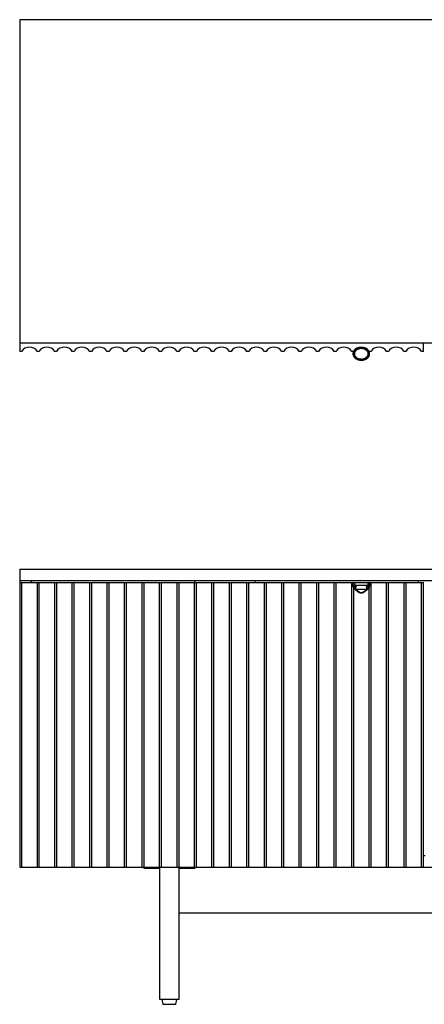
# Model space of a CAD drawing. Header units: inches. Extents: x 1701 to 1911, y 0 to 65.
# Tile 1 of 7: x 1701 to 1728, y 0 to 65. Entities that reach past the tile are written whole.
import ezdxf

# ---------------------------------------------------------------- set-up
doc = ezdxf.new("R2010")
doc.units = ezdxf.units.IN
doc.header["$MEASUREMENT"] = 0

# ---------------------------------------------------------------- blocks, each defined once
blk = doc.blocks.new('Murmur 2 Door 2 Drawer Dresser_Front')
at = {"linetype": 'Continuous', "lineweight": 25}
for p, q in [((-9.802, 28.5), (-9.802, 8.975)), ((-9.802, 28.5), (69.715, 28.5)), ((-9.802, 27.752), (69.715, 27.752)), ((-9.054, 27.752), (-9.054, 27.634)), ((1.66, 27.634), (1.66, 27.752)), ((5.596, 27.752), (5.596, 27.634)), ((16.31, 27.634), (16.31, 27.752)), ((-9.802, 27.634), (16.625, 27.634)), ((-9.684, 27.634), (-9.684, 8.975)), ((-8.647, 8.975), (-8.647, 27.634)), ((-8.54, 27.634), (-8.54, 8.975)), ((-7.504, 8.975), (-7.504, 27.634)), ((-7.397, 27.634), (-7.397, 8.975)), ((-6.361, 8.975), (-6.361, 27.634)), ((-6.254, 27.634), (-6.254, 8.975)), ((-5.217, 8.975), (-5.217, 27.634)), ((-5.11, 27.634), (-5.11, 8.975)), ((-4.074, 8.975), (-4.074, 27.634)), ((-3.967, 27.634), (-3.967, 8.975)), ((-2.931, 8.975), (-2.931, 27.634)), ((-2.823, 27.634), (-2.823, 8.975)), ((-1.787, 8.975), (-1.787, 27.634)), ((-1.68, 27.634), (-1.68, 8.975)), ((-0.644, 8.975), (-0.644, 27.634)), ((-0.537, 27.634), (-0.537, 8.975)), ((0.5, 8.975), (0.5, 27.634)), ((0.607, 27.634), (0.607, 8.975)), ((1.643, 8.975), (1.643, 27.634)), ((1.75, 27.634), (1.75, 8.975)), ((2.786, 8.975), (2.786, 27.634)), ((2.894, 27.634), (2.894, 8.975)), ((3.93, 8.975), (3.93, 27.634)), ((4.037, 27.634), (4.037, 8.975)), ((5.073, 8.975), (5.073, 27.634)), ((5.18, 27.634), (5.18, 8.975)), ((6.217, 8.975), (6.217, 27.634)), ((6.324, 27.634), (6.324, 8.975)), ((7.36, 8.975), (7.36, 27.634)), ((7.467, 27.634), (7.467, 8.975)), ((8.503, 8.975), (8.503, 27.634)), ((8.61, 27.634), (8.61, 8.975)), ((9.647, 8.975), (9.647, 27.634)), ((9.754, 27.634), (9.754, 8.975)), ((10.79, 8.975), (10.79, 27.634)), ((10.897, 27.634), (10.897, 8.975)), ((11.934, 8.975), (11.934, 27.634)), ((12.014, 27.614), (12.014, 27.386)), ((13.104, 27.614), (12.014, 27.614)), ((12.014, 27.398), (12.014, 27.614)), ((12.041, 27.306), (12.041, 8.975)), ((12.112, 27.429), (12.08, 27.405)), ((12.1, 27.424), (12.08, 27.405)), ((12.106, 27.614), (12.106, 27.45)), ((12.107, 27.222), (12.107, 27.222)), ((12.12, 27.431), (12.128, 27.432)), ((12.202, 27.436), (12.219, 27.437)), ((12.241, 27.457), (12.876, 27.457)), ((12.866, 27.437), (12.251, 27.437)), ((12.899, 27.437), (12.983, 27.432)), ((12.983, 27.433), (12.995, 27.431)), ((12.99, 27.432), (12.997, 27.431)), ((13.038, 27.405), (13.005, 27.429)), ((13.011, 27.45), (13.011, 27.614)), ((13.011, 27.222), (13.011, 27.222)), ((13.038, 27.405), (13.018, 27.424)), ((13.077, 8.975), (13.077, 27.306)), ((13.103, 27.614), (13.103, 27.398)), ((13.104, 27.386), (13.104, 27.614)), ((13.184, 27.634), (13.184, 8.975)), ((14.22, 8.975), (14.22, 27.634)), ((14.327, 27.634), (14.327, 8.975)), ((15.364, 8.975), (15.364, 27.634)), ((15.471, 27.634), (15.471, 8.975)), ((16.507, 8.975), (16.507, 27.634)), ((16.625, 8.975), (16.625, 27.634)), ((16.743, 9.723), (16.625, 9.723)), ((-9.802, 8.975), (69.715, 8.975)), ((-1.653, 8.896), (-1.653, 8.975)), ((-0.63, 8.896), (-1.653, 8.896)), ((-1.26, 8.896), (-1.26, 8.975)), ((-0.63, 0.315), (-0.63, 8.975)), ((0.63, 0.315), (0.63, 8.975)), ((1.653, 8.896), (0.63, 8.896)), ((1.26, 8.896), (1.26, 8.975)), ((1.653, 8.896), (1.653, 8.975)), ((0.63, 5.983), (59.283, 5.983)), ((0.63, 0.315), (-0.63, 0.315)), ((-0.492, 0.315), (-0.425, 0)), ((-0.425, 0), (0.425, 0)), ((0.425, 0), (0.492, 0.315))]:
    blk.add_line(p, q, dxfattribs=at)
at = {"linetype": 'Continuous', "lineweight": 25, "flags": 128}
for points in [[(12.241, 27.457), (12.241, 27.453), (12.242, 27.449), (12.243, 27.446), (12.244, 27.443), (12.246, 27.44), (12.247, 27.439), (12.249, 27.438), (12.251, 27.437)], [(12.876, 27.457), (12.876, 27.453), (12.876, 27.449), (12.875, 27.446), (12.874, 27.443), (12.872, 27.44), (12.87, 27.439), (12.868, 27.438), (12.866, 27.437)]]:
    blk.add_lwpolyline(points, dxfattribs=at)
at = {"linetype": 'Continuous', "lineweight": 25}
for centre, radius, start, end in [((12.033, 27.614), 0.0197, 90, 180), ((12.034, 27.614), 0.0197, 90.05128, 180.05119), ((12.034, 27.399), 0.0195, 183.67726, 270.54613), ((12.033, 27.374), 0.0182, 181.4217, 274.67767), ((12.264, 27.241), 0.238, 126.44159, 142.09326), ((12.124, 27.617), 0.0176, 100.54342, 187.61709), ((12.126, 27.45), 0.0197, 178.24449, 254.05108), ((12.114, 27.232), 0.0125, 236.9525, 302.74189), ((12.439, 27.258), 0.303, 143.53256, 179.19411), ((12.553, 27.23), 0.368, 145.43094, 182.79601), ((12.565, 27.23), 0.368, 357.20166, 34.56867), ((12.689, 27.262), 0.293, 0.23241, 38.16995), ((12.994, 27.617), 0.0176, 352.38291, 79.45658), ((12.992, 27.45), 0.0197, 285.94892, 1.75551), ((12.853, 27.241), 0.238, 37.91349, 52.97126), ((13.004, 27.232), 0.0126, 237.41256, 301.79206), ((13.083, 27.614), 0.0197, 359.94881, 89.94872), ((13.084, 27.399), 0.0195, 269.45387, 356.32274), ((13.085, 27.374), 0.0182, 265.32233, 358.5783), ((13.084, 27.614), 0.0197, 360, 90)]:
    blk.add_arc(centre, radius, start, end, dxfattribs=at)
for points in [[(12.014, 27.374), (12.013, 27.383), (12.013, 27.391), (12.014, 27.398)], [(12.034, 27.38), (12.034, 27.377), (12.033, 27.373), (12.033, 27.369)], [(12.033, 27.369), (12.033, 27.365), (12.034, 27.361), (12.034, 27.356)], [(12.037, 27.391), (12.036, 27.387), (12.035, 27.384), (12.034, 27.38)], [(12.08, 27.405), (12.079, 27.402), (12.078, 27.399), (12.077, 27.396)], [(12.105, 27.237), (12.116, 27.244), (12.127, 27.253), (12.135, 27.263)], [(12.105, 27.237), (12.11, 27.232), (12.115, 27.227), (12.12, 27.222)], [(12.106, 27.45), (12.146, 27.455), (12.191, 27.457), (12.241, 27.457)], [(12.123, 27.431), (12.122, 27.431), (12.121, 27.431), (12.12, 27.431)], [(12.12, 27.222), (12.132, 27.229), (12.142, 27.238), (12.151, 27.248)], [(12.12, 27.222), (12.133, 27.21), (12.145, 27.198), (12.158, 27.186)], [(12.251, 27.437), (12.204, 27.437), (12.161, 27.436), (12.123, 27.431)], [(12.158, 27.186), (12.169, 27.194), (12.178, 27.203), (12.186, 27.212)], [(12.158, 27.186), (12.173, 27.172), (12.189, 27.157), (12.206, 27.143)], [(12.206, 27.143), (12.214, 27.153), (12.221, 27.163), (12.227, 27.173)], [(12.995, 27.431), (12.956, 27.436), (12.914, 27.437), (12.866, 27.437)], [(12.876, 27.457), (12.927, 27.457), (12.972, 27.455), (13.011, 27.45)], [(12.912, 27.143), (12.904, 27.153), (12.897, 27.163), (12.891, 27.173)], [(12.912, 27.143), (12.928, 27.157), (12.944, 27.172), (12.959, 27.186)], [(12.959, 27.186), (12.949, 27.194), (12.94, 27.203), (12.932, 27.212)], [(12.959, 27.186), (12.972, 27.198), (12.985, 27.21), (12.997, 27.222)], [(12.967, 27.248), (12.975, 27.238), (12.986, 27.229), (12.997, 27.222)], [(12.982, 27.263), (12.991, 27.253), (13.001, 27.244), (13.013, 27.237)], [(12.997, 27.431), (12.996, 27.431), (12.995, 27.431), (12.995, 27.431)], [(12.997, 27.222), (13.003, 27.227), (13.008, 27.232), (13.013, 27.237)], [(13.04, 27.396), (13.04, 27.399), (13.039, 27.402), (13.038, 27.405)], [(13.083, 27.38), (13.083, 27.384), (13.082, 27.387), (13.08, 27.391)], [(13.084, 27.369), (13.084, 27.373), (13.084, 27.377), (13.083, 27.38)], [(13.083, 27.356), (13.084, 27.361), (13.084, 27.365), (13.084, 27.369)], [(13.103, 27.398), (13.104, 27.391), (13.104, 27.383), (13.103, 27.374)]]:
    blk.add_open_spline(points, degree=3, dxfattribs=at)
for points, knots in [([(12.014, 27.398), (12.016, 27.405), (12.018, 27.412), (12.025, 27.42), (12.027, 27.423), (12.034, 27.428), (12.037, 27.43), (12.049, 27.437), (12.058, 27.44), (12.08, 27.446), (12.092, 27.448), (12.106, 27.45)], [0, 0, 0, 0, 0.25, 0.25, 0.375, 0.375, 0.5, 0.5, 0.75, 0.75, 1, 1, 1, 1]), ([(12.016, 27.367), (12.017, 27.363), (12.018, 27.347), (12.032, 27.318), (12.057, 27.278), (12.083, 27.245), (12.103, 27.226), (12.107, 27.222)], [0, 0, 0, 0, 0.090266, 0.341179, 0.619123, 0.912206, 1, 1, 1, 1]), ([(12.033, 27.369), (12.041, 27.371), (12.049, 27.373), (12.063, 27.379), (12.07, 27.382), (12.077, 27.387)], [0, 0, 0, 0, 0.5, 0.5, 1, 1, 1, 1]), ([(12.034, 27.38), (12.042, 27.381), (12.05, 27.383), (12.064, 27.388), (12.071, 27.392), (12.077, 27.396)], [0, 0, 0, 0, 0.5, 0.5, 1, 1, 1, 1]), ([(12.034, 27.356), (12.042, 27.358), (12.049, 27.36), (12.064, 27.366), (12.07, 27.37), (12.076, 27.375)], [0, 0, 0, 0, 0.5, 0.5, 1, 1, 1, 1]), ([(12.034, 27.356), (12.035, 27.348), (12.038, 27.339), (12.045, 27.32), (12.05, 27.31), (12.069, 27.28), (12.085, 27.259), (12.105, 27.237)], [0, 0, 0, 0, 0.25, 0.25, 0.5, 0.5, 1, 1, 1, 1]), ([(12.12, 27.431), (12.109, 27.429), (12.099, 27.427), (12.08, 27.423), (12.072, 27.42), (12.058, 27.413), (12.052, 27.409), (12.043, 27.401), (12.039, 27.396), (12.037, 27.391)], [0, 0, 0, 0, 0.25, 0.25, 0.5, 0.5, 0.75, 0.75, 1, 1, 1, 1]), ([(12.08, 27.405), (12.074, 27.401), (12.067, 27.398), (12.052, 27.393), (12.045, 27.391), (12.037, 27.391)], [0, 0, 0, 0, 0.5, 0.5, 1, 1, 1, 1]), ([(12.077, 27.387), (12.076, 27.386), (12.076, 27.383), (12.076, 27.379), (12.076, 27.376), (12.076, 27.375)], [0, 0, 0, 0, 0.336258, 0.669308, 1, 1, 1, 1]), ([(12.076, 27.375), (12.076, 27.373), (12.077, 27.37), (12.078, 27.365), (12.079, 27.359), (12.08, 27.354), (12.082, 27.348), (12.084, 27.342), (12.087, 27.336), (12.09, 27.329), (12.095, 27.321), (12.102, 27.309), (12.11, 27.295), (12.119, 27.283), (12.127, 27.273), (12.132, 27.266), (12.135, 27.263)], [0, 0, 0, 0, 0.051698, 0.104309, 0.157789, 0.21216, 0.267479, 0.323834, 0.381334, 0.440107, 0.500308, 0.616495, 0.750531, 0.831989, 0.91478, 1, 1, 1, 1]), ([(12.077, 27.396), (12.077, 27.394), (12.077, 27.391), (12.077, 27.388), (12.077, 27.387)], [0, 0, 0, 0, 0.501081, 1, 1, 1, 1]), ([(12.097, 27.425), (12.101, 27.426), (12.108, 27.429), (12.124, 27.431), (12.132, 27.432)], [0, 0, 0, 0, 0.4885952, 1, 1, 1, 1]), ([(12.107, 27.222), (12.125, 27.204), (12.164, 27.166), (12.229, 27.108), (12.297, 27.053), (12.363, 27.009), (12.424, 26.976), (12.481, 26.955), (12.538, 26.945), (12.595, 26.946), (12.651, 26.96), (12.706, 26.982), (12.764, 27.014), (12.825, 27.057), (12.89, 27.109), (12.954, 27.166), (12.993, 27.204), (13.011, 27.222)], [0, 0, 0, 0, 0.081505, 0.171046, 0.251975, 0.324057, 0.382853, 0.433586, 0.481019, 0.531459, 0.579224, 0.629669, 0.686694, 0.753154, 0.830942, 0.919527, 1, 1, 1, 1]), ([(12.135, 27.263), (12.138, 27.26), (12.143, 27.255), (12.148, 27.25), (12.151, 27.248)], [0, 0, 0, 0, 0.504016, 1, 1, 1, 1]), ([(12.151, 27.248), (12.154, 27.245), (12.16, 27.238), (12.169, 27.229), (12.177, 27.221), (12.183, 27.215), (12.186, 27.212)], [0, 0, 0, 0, 0.270812, 0.527619, 0.770654, 1, 1, 1, 1]), ([(12.186, 27.212), (12.188, 27.21), (12.192, 27.205), (12.198, 27.198), (12.206, 27.19), (12.215, 27.182), (12.223, 27.176), (12.227, 27.173)], [0, 0, 0, 0, 0.172628, 0.339187, 0.4998, 0.749669, 1, 1, 1, 1]), ([(12.206, 27.143), (12.229, 27.122), (12.254, 27.102), (12.306, 27.062), (12.333, 27.042), (12.377, 27.015), (12.392, 27.007), (12.423, 26.991), (12.439, 26.984), (12.463, 26.975), (12.472, 26.972), (12.489, 26.967), (12.498, 26.965), (12.524, 26.96), (12.541, 26.958), (12.568, 26.958), (12.577, 26.958), (12.595, 26.96), (12.604, 26.962), (12.63, 26.967), (12.646, 26.972), (12.679, 26.984), (12.695, 26.991), (12.726, 27.007), (12.741, 27.015), (12.77, 27.034), (12.784, 27.043), (12.812, 27.062), (12.825, 27.072), (12.864, 27.102), (12.888, 27.123), (12.912, 27.143)], [0, 0, 0, 0, 0.125, 0.125, 0.25, 0.25, 0.3125, 0.3125, 0.375, 0.375, 0.40625, 0.40625, 0.4375, 0.4375, 0.5, 0.5, 0.53125, 0.53125, 0.5625, 0.5625, 0.625, 0.625, 0.6875, 0.6875, 0.75, 0.75, 0.8125, 0.8125, 0.875, 0.875, 1, 1, 1, 1]), ([(12.891, 27.173), (12.867, 27.174), (12.841, 27.175), (12.802, 27.177), (12.788, 27.177), (12.761, 27.178), (12.747, 27.179), (12.676, 27.18), (12.618, 27.181), (12.544, 27.181), (12.529, 27.181), (12.5, 27.18), (12.485, 27.18), (12.442, 27.18), (12.413, 27.179), (12.371, 27.179), (12.357, 27.178), (12.329, 27.177), (12.316, 27.177), (12.276, 27.175), (12.251, 27.174), (12.227, 27.173)], [0, 0, 0, 0, 0.125, 0.125, 0.1875, 0.1875, 0.25, 0.25, 0.5, 0.5, 0.5625, 0.5625, 0.625, 0.625, 0.75, 0.75, 0.8125, 0.8125, 0.875, 0.875, 1, 1, 1, 1]), ([(12.227, 27.173), (12.231, 27.169), (12.238, 27.162), (12.248, 27.153), (12.255, 27.145), (12.266, 27.136), (12.28, 27.123), (12.304, 27.102), (12.335, 27.076), (12.375, 27.046), (12.417, 27.018), (12.461, 26.995), (12.509, 26.979), (12.559, 26.974), (12.609, 26.98), (12.657, 26.996), (12.701, 27.018), (12.743, 27.046), (12.783, 27.076), (12.814, 27.102), (12.838, 27.124), (12.855, 27.138), (12.872, 27.155), (12.884, 27.166), (12.891, 27.173)], [0, 0, 0, 0, 0.02271, 0.041008, 0.054893, 0.064365, 0.098338, 0.128136, 0.191387, 0.254313, 0.317112, 0.378893, 0.440157, 0.500523, 0.561122, 0.621635, 0.683567, 0.746187, 0.809495, 0.872965, 0.902641, 0.936408, 0.959277, 1, 1, 1, 1]), ([(12.891, 27.173), (12.894, 27.175), (12.899, 27.179), (12.906, 27.185), (12.914, 27.193), (12.923, 27.202), (12.929, 27.209), (12.932, 27.212)], [0, 0, 0, 0, 0.1665262, 0.3329543, 0.4994067, 0.7427879, 1, 1, 1, 1]), ([(12.932, 27.212), (12.935, 27.215), (12.94, 27.221), (12.949, 27.229), (12.958, 27.238), (12.964, 27.244), (12.967, 27.248)], [0, 0, 0, 0, 0.226977, 0.469235, 0.726836, 1, 1, 1, 1]), ([(12.967, 27.248), (12.969, 27.25), (12.975, 27.255), (12.98, 27.26), (12.982, 27.263)], [0, 0, 0, 0, 0.495977, 1, 1, 1, 1]), ([(12.982, 27.263), (12.984, 27.265), (12.988, 27.27), (12.996, 27.28), (13.006, 27.294), (13.016, 27.309), (13.024, 27.323), (13.03, 27.335), (13.035, 27.346), (13.038, 27.356), (13.04, 27.366), (13.041, 27.372), (13.041, 27.375)], [0, 0, 0, 0, 0.045115, 0.125248, 0.250657, 0.386181, 0.502854, 0.609308, 0.711663, 0.810632, 0.9067, 1, 1, 1, 1]), ([(12.985, 27.432), (12.994, 27.431), (13.01, 27.429), (13.017, 27.426), (13.02, 27.425)], [0, 0, 0, 0, 0.509787, 1, 1, 1, 1]), ([(13.08, 27.391), (13.078, 27.396), (13.075, 27.401), (13.065, 27.409), (13.059, 27.413), (13.038, 27.423), (13.02, 27.428), (12.997, 27.431)], [0, 0, 0, 0, 0.25, 0.25, 0.5, 0.5, 1, 1, 1, 1]), ([(13.01, 27.222), (13.018, 27.23), (13.041, 27.252), (13.069, 27.29), (13.092, 27.33), (13.102, 27.357), (13.102, 27.37), (13.102, 27.371)], [0, 0, 0, 0, 0.149467, 0.435469, 0.723503, 0.970738, 1, 1, 1, 1]), ([(13.011, 27.45), (13.025, 27.448), (13.038, 27.446), (13.054, 27.442), (13.059, 27.44), (13.068, 27.437), (13.073, 27.435), (13.084, 27.428), (13.09, 27.423), (13.099, 27.412), (13.102, 27.405), (13.103, 27.398)], [0, 0, 0, 0, 0.25, 0.25, 0.375, 0.375, 0.5, 0.5, 0.75, 0.75, 1, 1, 1, 1]), ([(13.013, 27.237), (13.023, 27.248), (13.032, 27.259), (13.048, 27.28), (13.055, 27.29), (13.074, 27.321), (13.081, 27.339), (13.083, 27.356)], [0, 0, 0, 0, 0.25, 0.25, 0.5, 0.5, 1, 1, 1, 1]), ([(13.08, 27.391), (13.073, 27.391), (13.065, 27.393), (13.051, 27.398), (13.044, 27.401), (13.038, 27.405)], [0, 0, 0, 0, 0.5, 0.5, 1, 1, 1, 1]), ([(13.041, 27.387), (13.041, 27.388), (13.041, 27.391), (13.04, 27.394), (13.04, 27.396)], [0, 0, 0, 0, 0.497284, 1, 1, 1, 1]), ([(13.04, 27.396), (13.046, 27.392), (13.053, 27.388), (13.068, 27.383), (13.076, 27.381), (13.083, 27.38)], [0, 0, 0, 0, 0.5, 0.5, 1, 1, 1, 1]), ([(13.041, 27.375), (13.041, 27.377), (13.042, 27.381), (13.041, 27.385), (13.041, 27.387)], [0, 0, 0, 0, 0.496775, 1, 1, 1, 1]), ([(13.041, 27.387), (13.047, 27.382), (13.054, 27.379), (13.069, 27.373), (13.076, 27.371), (13.084, 27.369)], [0, 0, 0, 0, 0.5, 0.5, 1, 1, 1, 1]), ([(13.041, 27.375), (13.047, 27.37), (13.054, 27.366), (13.068, 27.36), (13.076, 27.358), (13.083, 27.356)], [0, 0, 0, 0, 0.5, 0.5, 1, 1, 1, 1])]:
    blk.add_open_spline(points, degree=3, knots=knots, dxfattribs=at)
blk = doc.blocks.new('Murmur 2 Door 2 Drawer Dresser_Top')
at = {"linetype": 'Continuous', "lineweight": 25}
for p, q in [((0, 0), (0, -21.729)), ((79.517, 0), (0, 0)), ((0, -21.176), (79.517, -21.176)), ((26.427, -21.729), (26.427, -21.176)), ((0.118, -21.729), (0, -21.729)), ((1.261, -21.729), (1.154, -21.729)), ((2.405, -21.729), (2.298, -21.729)), ((3.548, -21.729), (3.441, -21.729)), ((4.692, -21.729), (4.585, -21.729)), ((5.835, -21.729), (5.728, -21.729)), ((6.978, -21.729), (6.871, -21.729)), ((8.122, -21.729), (8.015, -21.729)), ((9.265, -21.729), (9.158, -21.729)), ((10.409, -21.729), (10.301, -21.729)), ((11.552, -21.729), (11.445, -21.729)), ((12.695, -21.729), (12.588, -21.729)), ((13.839, -21.729), (13.732, -21.729)), ((14.982, -21.729), (14.875, -21.729)), ((16.125, -21.729), (16.018, -21.729)), ((17.269, -21.729), (17.162, -21.729)), ((18.412, -21.729), (18.305, -21.729)), ((19.556, -21.729), (19.449, -21.729)), ((20.699, -21.729), (20.592, -21.729)), ((21.842, -21.729), (21.735, -21.729)), ((21.836, -21.86), (21.816, -21.859)), ((21.836, -21.914), (21.816, -21.915)), ((21.907, -21.863), (21.856, -21.861)), ((21.856, -21.913), (21.907, -21.91)), ((21.922, -21.661), (21.908, -21.648)), ((22.799, -21.661), (22.813, -21.648)), ((22.866, -21.861), (22.814, -21.863)), ((22.814, -21.91), (22.866, -21.913)), ((22.986, -21.729), (22.879, -21.729)), ((22.905, -21.859), (22.885, -21.86)), ((22.905, -21.915), (22.885, -21.914)), ((24.129, -21.729), (24.022, -21.729)), ((25.273, -21.729), (25.165, -21.729)), ((26.427, -21.729), (26.309, -21.729)), ((21.908, -22.126), (21.922, -22.112)), ((22.813, -22.126), (22.799, -22.112))]:
    blk.add_line(p, q, dxfattribs=at)
for centre, radius, start, end in [((0.636, -22.079), 0.625, 33.99048, 146.00952), ((1.78, -22.079), 0.625, 33.99048, 146.00952), ((2.923, -22.079), 0.625, 33.99048, 146.00952), ((4.066, -22.079), 0.625, 33.99048, 146.00952), ((5.21, -22.079), 0.625, 33.99048, 146.00952), ((6.353, -22.079), 0.625, 33.99048, 146.00952), ((7.497, -22.079), 0.625, 33.99048, 146.00952), ((8.64, -22.079), 0.625, 33.99048, 146.00952), ((9.783, -22.079), 0.625, 33.99048, 146.00952), ((10.927, -22.079), 0.625, 33.99048, 146.00952), ((12.07, -22.079), 0.625, 33.99048, 146.00952), ((13.213, -22.079), 0.625, 33.99048, 146.00952), ((14.357, -22.079), 0.625, 33.99048, 146.00952), ((15.5, -22.079), 0.625, 33.99048, 146.00952), ((16.644, -22.079), 0.625, 33.99048, 146.00952), ((17.787, -22.079), 0.625, 33.99048, 146.00952), ((18.93, -22.079), 0.625, 33.99048, 146.00952), ((20.074, -22.079), 0.625, 33.99048, 146.00952), ((21.217, -22.079), 0.625, 33.99048, 146.00952), ((22.288, -21.887), 0.472, 176.57427, 183.42573), ((22.15, -21.879), 0.335, 136.41934, 176.57427), ((22.15, -21.895), 0.335, 183.42573, 223.58066), ((22.288, -21.887), 0.453, 176.57427, 183.42573), ((22.15, -21.879), 0.315, 136.41934, 176.57427), ((22.15, -21.895), 0.315, 183.42573, 223.58066), ((22.361, -22.079), 0.625, 33.99048, 146.00952), ((22.288, -21.887), 0.433, 176.57427, 183.42573), ((22.15, -21.879), 0.295, 136.41934, 176.57427), ((22.15, -21.895), 0.295, 183.42573, 223.58066), ((22.361, -22.079), 0.605, 43.58066, 136.41934), ((22.361, -22.079), 0.586, 43.58066, 136.41934), ((25.379, -18.46), 4.711, 223.04488, 223.6683), ((19.343, -18.461), 4.709, 316.33253, 316.95612), ((22.571, -21.879), 0.295, 3.42573, 43.58066), ((22.571, -21.895), 0.295, 316.41934, 356.57427), ((22.571, -21.879), 0.315, 3.42573, 43.58066), ((22.571, -21.895), 0.315, 316.41934, 356.57427), ((22.571, -21.879), 0.335, 3.42573, 43.58066), ((22.571, -21.895), 0.335, 316.41934, 356.57427), ((22.433, -21.887), 0.433, 356.57427, 3.42573), ((22.433, -21.887), 0.453, 356.57427, 3.42573), ((22.433, -21.887), 0.472, 356.57427, 3.42573), ((23.504, -22.079), 0.625, 33.99048, 146.00952), ((24.647, -22.079), 0.625, 33.99048, 146.00952), ((25.791, -22.079), 0.625, 33.99048, 146.00952), ((22.361, -21.695), 0.625, 223.58066, 316.41934), ((22.361, -21.695), 0.605, 223.58066, 316.41934), ((25.379, -25.314), 4.71, 136.33192, 136.95539), ((22.361, -21.695), 0.586, 223.58066, 316.41934), ((19.343, -25.313), 4.709, 43.04393, 43.66752)]:
    blk.add_arc(centre, radius, start, end, dxfattribs=at)
for points in [[(21.907, -21.863), (21.906, -21.879), (21.906, -21.895), (21.907, -21.91)], [(22.814, -21.91), (22.815, -21.895), (22.815, -21.879), (22.814, -21.863)]]:
    blk.add_open_spline(points, degree=3, dxfattribs=at)
for points, knots in [([(21.972, -21.712), (21.962, -21.722), (21.953, -21.734), (21.938, -21.757), (21.932, -21.769), (21.921, -21.795), (21.916, -21.808), (21.91, -21.835), (21.908, -21.849), (21.907, -21.863)], [0, 0, 0, 0, 0.25, 0.25, 0.5, 0.5, 0.75, 0.75, 1, 1, 1, 1]), ([(21.907, -21.91), (21.908, -21.924), (21.91, -21.938), (21.916, -21.965), (21.921, -21.978), (21.932, -22.004), (21.938, -22.016), (21.953, -22.04), (21.962, -22.051), (21.972, -22.061)], [0, 0, 0, 0, 0.25, 0.25, 0.5, 0.5, 0.75, 0.75, 1, 1, 1, 1]), ([(22.75, -21.712), (22.737, -21.699), (22.724, -21.686), (22.696, -21.662), (22.682, -21.651), (22.637, -21.619), (22.606, -21.601), (22.556, -21.58), (22.539, -21.574), (22.504, -21.563), (22.486, -21.558), (22.433, -21.547), (22.397, -21.543), (22.342, -21.543), (22.324, -21.544), (22.288, -21.548), (22.27, -21.551), (22.234, -21.558), (22.217, -21.563), (22.182, -21.574), (22.165, -21.58), (22.115, -21.602), (22.083, -21.62), (22.039, -21.651), (22.025, -21.662), (21.997, -21.686), (21.984, -21.699), (21.972, -21.712)], [0, 0, 0, 0, 0.0625, 0.0625, 0.125, 0.125, 0.25, 0.25, 0.3125, 0.3125, 0.375, 0.375, 0.5, 0.5, 0.5625, 0.5625, 0.625, 0.625, 0.6875, 0.6875, 0.75, 0.75, 0.875, 0.875, 0.9375, 0.9375, 1, 1, 1, 1]), ([(22.814, -21.863), (22.813, -21.849), (22.811, -21.835), (22.805, -21.808), (22.8, -21.795), (22.789, -21.769), (22.783, -21.757), (22.768, -21.734), (22.759, -21.722), (22.75, -21.712)], [0, 0, 0, 0, 0.25, 0.25, 0.5, 0.5, 0.75, 0.75, 1, 1, 1, 1]), ([(22.75, -22.061), (22.759, -22.051), (22.768, -22.04), (22.783, -22.017), (22.789, -22.004), (22.8, -21.978), (22.805, -21.965), (22.811, -21.938), (22.813, -21.924), (22.814, -21.91)], [0, 0, 0, 0, 0.25, 0.25, 0.5, 0.5, 0.75, 0.75, 1, 1, 1, 1]), ([(21.972, -22.061), (21.984, -22.075), (21.997, -22.087), (22.025, -22.112), (22.039, -22.123), (22.084, -22.154), (22.115, -22.172), (22.165, -22.194), (22.182, -22.2), (22.217, -22.211), (22.235, -22.215), (22.288, -22.226), (22.324, -22.23), (22.379, -22.23), (22.397, -22.229), (22.433, -22.225), (22.451, -22.223), (22.487, -22.215), (22.504, -22.211), (22.539, -22.2), (22.556, -22.194), (22.606, -22.172), (22.638, -22.154), (22.682, -22.123), (22.696, -22.112), (22.724, -22.087), (22.737, -22.075), (22.75, -22.061)], [0, 0, 0, 0, 0.0625, 0.0625, 0.125, 0.125, 0.25, 0.25, 0.3125, 0.3125, 0.375, 0.375, 0.5, 0.5, 0.5625, 0.5625, 0.625, 0.625, 0.6875, 0.6875, 0.75, 0.75, 0.875, 0.875, 0.9375, 0.9375, 1, 1, 1, 1])]:
    blk.add_open_spline(points, degree=3, knots=knots, dxfattribs=at)

msp = doc.modelspace()

# ---------------------------------------------------------------- block references
for name, p in [('Murmur 2 Door 2 Drawer Dresser_Top', (1701.285, 64.5)), ('Murmur 2 Door 2 Drawer Dresser_Front', (1711.087, 0))]:
    msp.add_blockref(name, p)

doc.saveas('drawing.dxf')
